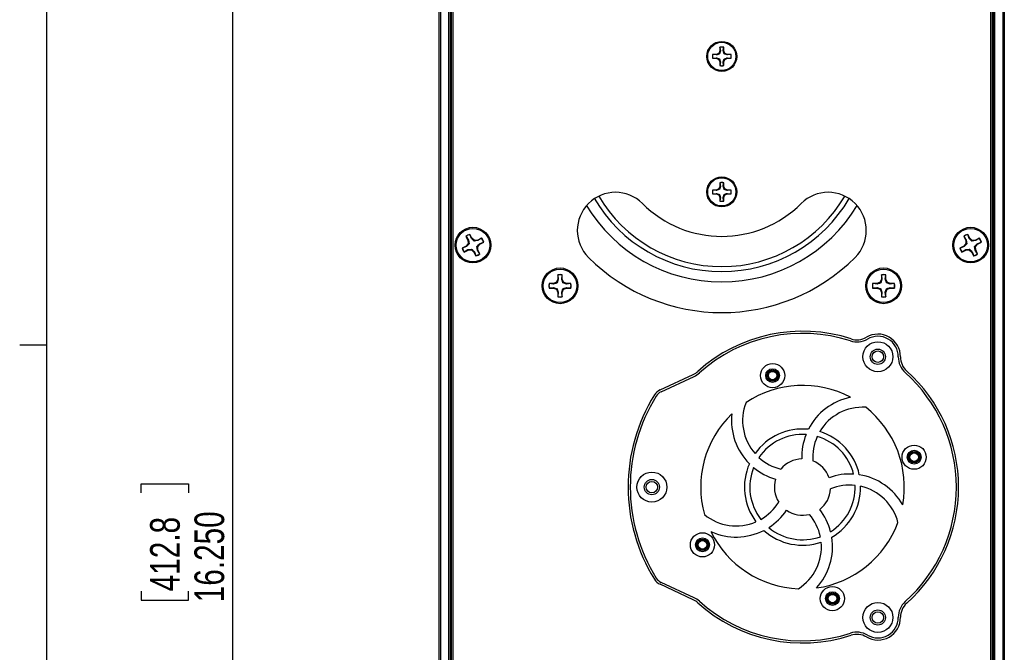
# Paper-space layout 'P3m-V' of a CAD drawing. Header units: inches. Extents: x 0.3 to 33.8, y 0.2 to 21.7.
# Tile 6 of 36: x 0.4 to 5, y 6 to 8.9. Entities that reach past the tile are written whole.
import ezdxf

# ---------------------------------------------------------------- set-up
doc = ezdxf.new("R2010")
doc.units = ezdxf.units.IN
doc.header["$MEASUREMENT"] = 0
doc.layers.add('BORDERS', color=7, linetype='Continuous')
doc.styles.add('SLDTEXTSTYLE0', font='TXT', dxfattribs={"width": 0.75})
doc.dimstyles.new('SLDDIMSTYLE8', dxfattribs={"dimtxt": 0.137795, "dimasz": 0.14, "dimexe": 0, "dimexo": 0.0625, "dimgap": 0.034449, "dimtad": 1, "dimdec": 3, "dimlfac": 2, "dimrnd": 1e-09, "dimzin": 4, "dimdsep": 46, "dimtxsty": 'SLDTEXTSTYLE0', "dimblk1": 'CLOSED', "dimblk2": 'CLOSED', "dimsah": 1, "dimcen": 0.09, "dimadec": 0, "dimazin": 1, "dimtfac": 1, "dimtdec": 3, "dimtofl": 0, "dimtmove": 0, "dimatfit": 3, "dimldrblk": 'CLOSED', "dimfxl": 0, "dimfrac": 2, "dimtolj": 1, "dimtzin": 12, "dimarcsym": 0})

# ---------------------------------------------------------------- blocks, each defined once
blk = doc.blocks.new('_Closed')
at = {"color": 0, "linetype": 'ByBlock', "lineweight": -2}
for p, q in [((-1, 0.166667), (0, 0)), ((-1, 0.166667), (-1, -0.166667)), ((0, 0), (-1, -0.166667)), ((0, 0), (-1, 0))]:
    blk.add_line(p, q, dxfattribs=at)
blk = doc.blocks.new('_D_44')
at = {"layer": 'BORDERS'}
for p, q in [((2.3549, 10.8126), (1.3482, 10.8126)), ((1.3875, 2.6876), (1.3875, 10.8126)), ((0.9626, 6.7238), (0.9626, 6.7658)), ((0.9626, 6.7658), (1.1814, 6.7658)), ((1.1814, 6.7658), (1.1814, 6.7238)), ((0.9626, 6.2656), (0.9626, 6.2236)), ((0.9626, 6.2236), (1.1814, 6.2236)), ((1.1814, 6.2236), (1.1814, 6.2656)), ((2.3549, 2.6876), (1.3482, 2.6876))]:
    blk.add_line(p, q, dxfattribs=at)
at = {"layer": 'BORDERS', "xscale": 0.14, "yscale": 0.14}
for p, rotation in [((1.3875, 10.8126, 0.9375), 90.0000000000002), ((1.3875, 2.6876, 0.9375), 270.0000000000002)]:
    blk.add_blockref('_Closed', p, dxfattribs=dict(at, rotation=rotation))
at = {"layer": 'BORDERS', "char_height": 0.1378, "attachment_point": 1, "rotation": 90, "style": 'SLDTEXTSTYLE0'}
for s, insert in [('16.250', (1.2099, 6.2147)), ('412.8', (1.0037, 6.2656))]:
    blk.add_mtext(s, dxfattribs=dict(at, insert=insert))

psp = doc.layouts.new('P3m-V')

# ---------------------------------------------------------------- linework, layer by layer
at = {"color": 7, "linetype": 'Continuous', "lineweight": 25}
for p, q in [((2.34744, 2.7376), (2.34744, 10.7626)), ((2.35244, 10.7626), (2.35244, 2.7376)), ((2.39244, 2.7376), (2.39244, 10.7626)), ((2.39744, 10.7626), (2.39744, 2.7376)), ((2.40244, 10.7626), (2.40244, 2.7376)), ((4.91744, 2.7376), (4.91744, 10.7626)), ((4.92244, 2.7376), (4.92244, 10.7626)), ((4.92744, 10.7626), (4.92744, 2.7376)), ((4.96744, 2.7376), (4.96744, 10.7626)), ((4.97244, 10.7626), (4.97244, 2.7376)), ((2.40994, 10.7501), (2.40994, 2.7501)), ((4.90994, 2.7501), (4.90994, 10.7501)), ((3.65121, 8.79535), (3.65121, 8.77832)), ((3.65153, 8.79475), (3.65121, 8.79535)), ((3.65153, 8.79475), (3.65322, 8.77792)), ((3.66666, 8.77792), (3.66835, 8.79475)), ((3.66835, 8.79475), (3.66868, 8.79535)), ((3.66868, 8.77832), (3.66868, 8.79535)), ((3.63418, 8.7613), (3.61716, 8.7613)), ((3.61775, 8.76097), (3.61716, 8.7613)), ((3.61775, 8.74415), (3.61716, 8.74383)), ((3.61716, 8.74383), (3.63418, 8.74383)), ((3.63458, 8.75929), (3.61775, 8.76097)), ((3.61775, 8.74415), (3.63458, 8.74584)), ((3.64622, 8.76628), (3.63418, 8.7613)), ((3.63458, 8.75929), (3.63418, 8.7613)), ((3.63458, 8.74584), (3.63418, 8.74383)), ((3.63418, 8.74383), (3.64622, 8.73884)), ((3.63458, 8.74584), (3.64854, 8.74116)), ((3.65121, 8.77832), (3.64622, 8.76628)), ((3.64854, 8.76397), (3.64622, 8.76628)), ((3.64854, 8.74116), (3.64622, 8.73884)), ((3.64622, 8.73884), (3.65121, 8.7268)), ((3.65322, 8.77792), (3.64854, 8.76397)), ((3.65322, 8.77792), (3.65121, 8.77832)), ((3.66666, 8.77792), (3.66868, 8.77832)), ((3.66666, 8.7272), (3.67134, 8.74116)), ((3.67366, 8.76628), (3.66868, 8.77832)), ((3.66868, 8.7268), (3.67366, 8.73884)), ((3.67134, 8.76397), (3.67366, 8.76628)), ((3.6853, 8.75929), (3.67134, 8.76397)), ((3.67134, 8.74116), (3.67366, 8.73884)), ((3.6857, 8.7613), (3.67366, 8.76628)), ((3.67366, 8.73884), (3.6857, 8.74383)), ((3.6853, 8.75929), (3.6857, 8.7613)), ((3.70213, 8.76097), (3.6853, 8.75929)), ((3.6853, 8.74584), (3.6857, 8.74383)), ((3.6853, 8.74584), (3.70213, 8.74415)), ((3.70273, 8.7613), (3.6857, 8.7613)), ((3.6857, 8.74383), (3.70273, 8.74383)), ((3.70213, 8.76097), (3.70273, 8.7613)), ((3.70213, 8.74415), (3.70273, 8.74383)), ((3.65322, 8.7272), (3.65121, 8.7268)), ((3.65121, 8.7268), (3.65121, 8.70978)), ((3.65153, 8.71038), (3.65121, 8.70978)), ((3.65322, 8.7272), (3.65153, 8.71038)), ((3.66835, 8.71038), (3.66666, 8.7272)), ((3.66666, 8.7272), (3.66868, 8.7268)), ((3.66835, 8.71038), (3.66868, 8.70978)), ((3.66868, 8.70978), (3.66868, 8.7268)), ((3.65121, 8.1484), (3.64622, 8.13636)), ((3.65322, 8.148), (3.64854, 8.13404)), ((3.65121, 8.16543), (3.65121, 8.1484)), ((3.65153, 8.16483), (3.65121, 8.16543)), ((3.65322, 8.148), (3.65121, 8.1484)), ((3.65153, 8.16483), (3.65322, 8.148)), ((3.66666, 8.148), (3.66835, 8.16483)), ((3.66666, 8.148), (3.66868, 8.1484)), ((3.66835, 8.16483), (3.66868, 8.16543)), ((3.66868, 8.1484), (3.66868, 8.16543)), ((3.67366, 8.13636), (3.66868, 8.1484)), ((3.63418, 8.13138), (3.61716, 8.13138)), ((3.61775, 8.13105), (3.61716, 8.13138)), ((3.61775, 8.11423), (3.61716, 8.11391)), ((3.61716, 8.11391), (3.63418, 8.11391)), ((3.63458, 8.12936), (3.61775, 8.13105)), ((3.61775, 8.11423), (3.63458, 8.11592)), ((3.64622, 8.13636), (3.63418, 8.13138)), ((3.63458, 8.12936), (3.63418, 8.13138)), ((3.63458, 8.11592), (3.63418, 8.11391)), ((3.63418, 8.11391), (3.64622, 8.10892)), ((3.63458, 8.11592), (3.64854, 8.11124)), ((3.64854, 8.13404), (3.64622, 8.13636)), ((3.64854, 8.11124), (3.64622, 8.10892)), ((3.64622, 8.10892), (3.65121, 8.09688)), ((3.65322, 8.09728), (3.65121, 8.09688)), ((3.65322, 8.09728), (3.65153, 8.08045)), ((3.66666, 8.09728), (3.67134, 8.11124)), ((3.66835, 8.08045), (3.66666, 8.09728)), ((3.66666, 8.09728), (3.66868, 8.09688)), ((3.66868, 8.09688), (3.67366, 8.10892)), ((3.67134, 8.13404), (3.67366, 8.13636)), ((3.6853, 8.12936), (3.67134, 8.13404)), ((3.67134, 8.11124), (3.67366, 8.10892)), ((3.6857, 8.13138), (3.67366, 8.13636)), ((3.67366, 8.10892), (3.6857, 8.11391)), ((3.6853, 8.12936), (3.6857, 8.13138)), ((3.70213, 8.13105), (3.6853, 8.12936)), ((3.6853, 8.11592), (3.6857, 8.11391)), ((3.6853, 8.11592), (3.70213, 8.11423)), ((3.70273, 8.13138), (3.6857, 8.13138)), ((3.6857, 8.11391), (3.70273, 8.11391)), ((3.70213, 8.13105), (3.70273, 8.13138)), ((3.70213, 8.11423), (3.70273, 8.11391)), ((3.65121, 8.09688), (3.65121, 8.07986)), ((3.65153, 8.08045), (3.65121, 8.07986)), ((3.66835, 8.08045), (3.66868, 8.07986)), ((3.66868, 8.07986), (3.66868, 8.09688)), ((2.47128, 7.91576), (2.48049, 7.8977)), ((2.47194, 7.91531), (2.47128, 7.91576)), ((2.47194, 7.91531), (2.48284, 7.89837)), ((2.48979, 7.92441), (2.48981, 7.92522)), ((2.4971, 7.90564), (2.48979, 7.92441)), ((2.49902, 7.90715), (2.48981, 7.92522)), ((4.78378, 7.91576), (4.79299, 7.8977)), ((4.78444, 7.91531), (4.78378, 7.91576)), ((4.78444, 7.91531), (4.79534, 7.89837)), ((4.80229, 7.92441), (4.80231, 7.92522)), ((4.8096, 7.90564), (4.80229, 7.92441)), ((4.81152, 7.90715), (4.80231, 7.92522)), ((2.47164, 7.87043), (2.45358, 7.86122)), ((2.47315, 7.86851), (2.45439, 7.8612)), ((2.48171, 7.88223), (2.47164, 7.87043)), ((2.47315, 7.86851), (2.47164, 7.87043)), ((2.48284, 7.89837), (2.48049, 7.8977)), ((2.48049, 7.8977), (2.48171, 7.88223)), ((2.48543, 7.88103), (2.48171, 7.88223)), ((2.48284, 7.89837), (2.48543, 7.88103)), ((2.4971, 7.90564), (2.49902, 7.90715)), ((2.51082, 7.89708), (2.49902, 7.90715)), ((2.50962, 7.89337), (2.51082, 7.89708)), ((2.52696, 7.89595), (2.50962, 7.89337)), ((2.52629, 7.8983), (2.51082, 7.89708)), ((2.52196, 7.86918), (2.52567, 7.86797)), ((2.52454, 7.85184), (2.52196, 7.86918)), ((2.52567, 7.86797), (2.53574, 7.87977)), ((2.54435, 7.90752), (2.52629, 7.8983)), ((2.52696, 7.89595), (2.52629, 7.8983)), ((2.5439, 7.90685), (2.52696, 7.89595)), ((2.53423, 7.88169), (2.553, 7.889)), ((2.53423, 7.88169), (2.53574, 7.87977)), ((2.53574, 7.87977), (2.5538, 7.88899)), ((2.5439, 7.90685), (2.54435, 7.90752)), ((2.553, 7.889), (2.5538, 7.88899)), ((4.78414, 7.87043), (4.76608, 7.86122)), ((4.78565, 7.86851), (4.76689, 7.8612)), ((4.79421, 7.88223), (4.78414, 7.87043)), ((4.78565, 7.86851), (4.78414, 7.87043)), ((4.79534, 7.89837), (4.79299, 7.8977)), ((4.79299, 7.8977), (4.79421, 7.88223)), ((4.79793, 7.88103), (4.79421, 7.88223)), ((4.79534, 7.89837), (4.79793, 7.88103)), ((4.8096, 7.90564), (4.81152, 7.90715)), ((4.82332, 7.89708), (4.81152, 7.90715)), ((4.82212, 7.89337), (4.82332, 7.89708)), ((4.83946, 7.89595), (4.82212, 7.89337)), ((4.83879, 7.8983), (4.82332, 7.89708)), ((4.83446, 7.86918), (4.83817, 7.86797)), ((4.83704, 7.85184), (4.83446, 7.86918)), ((4.83817, 7.86797), (4.84824, 7.87977)), ((4.85685, 7.90752), (4.83879, 7.8983)), ((4.83946, 7.89595), (4.83879, 7.8983)), ((4.8564, 7.90685), (4.83946, 7.89595)), ((4.84673, 7.88169), (4.8655, 7.889)), ((4.84673, 7.88169), (4.84824, 7.87977)), ((4.84824, 7.87977), (4.8663, 7.88899)), ((4.8564, 7.90685), (4.85685, 7.90752)), ((4.8655, 7.889), (4.8663, 7.88899)), ((2.45439, 7.8612), (2.45358, 7.86122)), ((2.46303, 7.84269), (2.48109, 7.8519)), ((2.46349, 7.84335), (2.46303, 7.84269)), ((2.46349, 7.84335), (2.48043, 7.85425)), ((2.48043, 7.85425), (2.49777, 7.85684)), ((2.48043, 7.85425), (2.48109, 7.8519)), ((2.48109, 7.8519), (2.49656, 7.85312)), ((2.49777, 7.85684), (2.49656, 7.85312)), ((2.49656, 7.85312), (2.50836, 7.84305)), ((2.51028, 7.84456), (2.50836, 7.84305)), ((2.50836, 7.84305), (2.51758, 7.82499)), ((2.51028, 7.84456), (2.51759, 7.8258)), ((2.51759, 7.8258), (2.51758, 7.82499)), ((2.52454, 7.85184), (2.52689, 7.8525)), ((2.53544, 7.8349), (2.52454, 7.85184)), ((2.52689, 7.8525), (2.52567, 7.86797)), ((2.5361, 7.83444), (2.52689, 7.8525)), ((2.53544, 7.8349), (2.5361, 7.83444)), ((4.76689, 7.8612), (4.76608, 7.86122)), ((4.77553, 7.84269), (4.79359, 7.8519)), ((4.77599, 7.84335), (4.77553, 7.84269)), ((4.77599, 7.84335), (4.79293, 7.85425)), ((4.79293, 7.85425), (4.81027, 7.85684)), ((4.79293, 7.85425), (4.79359, 7.8519)), ((4.79359, 7.8519), (4.80906, 7.85312)), ((4.81027, 7.85684), (4.80906, 7.85312)), ((4.80906, 7.85312), (4.82086, 7.84305)), ((4.82278, 7.84456), (4.82086, 7.84305)), ((4.82086, 7.84305), (4.83008, 7.82499)), ((4.82278, 7.84456), (4.83009, 7.8258)), ((4.83009, 7.8258), (4.83008, 7.82499)), ((4.83704, 7.85184), (4.83939, 7.8525)), ((4.84794, 7.8349), (4.83704, 7.85184)), ((4.83939, 7.8525), (4.83817, 7.86797)), ((4.8486, 7.83444), (4.83939, 7.8525)), ((4.84794, 7.8349), (4.8486, 7.83444)), ((2.89789, 7.7369), (2.89789, 7.71663)), ((2.89828, 7.73619), (2.89789, 7.7369)), ((2.89828, 7.73619), (2.90029, 7.71615)), ((2.9163, 7.71615), (2.91831, 7.73619)), ((2.91831, 7.73619), (2.91869, 7.7369)), ((2.91869, 7.71663), (2.91869, 7.7369)), ((4.40119, 7.7369), (4.40119, 7.71663)), ((4.40157, 7.73619), (4.40119, 7.7369)), ((4.40157, 7.73619), (4.40359, 7.71615)), ((4.4196, 7.71615), (4.42161, 7.73619)), ((4.42161, 7.73619), (4.42199, 7.7369)), ((4.42199, 7.71663), (4.42199, 7.7369)), ((2.87762, 7.69635), (2.85734, 7.69635)), ((2.85805, 7.69597), (2.85734, 7.69635)), ((2.87809, 7.69396), (2.85805, 7.69597)), ((2.89195, 7.70229), (2.87762, 7.69635)), ((2.87809, 7.69396), (2.87762, 7.69635)), ((2.89789, 7.71663), (2.89195, 7.70229)), ((2.89471, 7.69953), (2.89195, 7.70229)), ((2.90029, 7.71615), (2.89471, 7.69953)), ((2.90029, 7.71615), (2.89789, 7.71663)), ((2.9163, 7.71615), (2.91869, 7.71663)), ((2.92463, 7.70229), (2.91869, 7.71663)), ((2.92187, 7.69953), (2.92463, 7.70229)), ((2.93849, 7.69396), (2.92187, 7.69953)), ((2.93897, 7.69635), (2.92463, 7.70229)), ((2.93849, 7.69396), (2.93897, 7.69635)), ((2.95853, 7.69597), (2.93849, 7.69396)), ((2.95924, 7.69635), (2.93897, 7.69635)), ((2.95853, 7.69597), (2.95924, 7.69635)), ((4.38092, 7.69635), (4.36064, 7.69635)), ((4.36135, 7.69597), (4.36064, 7.69635)), ((4.38139, 7.69396), (4.36135, 7.69597)), ((4.39525, 7.70229), (4.38092, 7.69635)), ((4.38139, 7.69396), (4.38092, 7.69635)), ((4.40119, 7.71663), (4.39525, 7.70229)), ((4.39801, 7.69953), (4.39525, 7.70229)), ((4.40359, 7.71615), (4.39801, 7.69953)), ((4.40359, 7.71615), (4.40119, 7.71663)), ((4.4196, 7.71615), (4.42199, 7.71663)), ((4.42793, 7.70229), (4.42199, 7.71663)), ((4.42517, 7.69953), (4.42793, 7.70229)), ((4.44179, 7.69396), (4.42517, 7.69953)), ((4.44227, 7.69635), (4.42793, 7.70229)), ((4.44179, 7.69396), (4.44227, 7.69635)), ((4.46183, 7.69597), (4.44179, 7.69396)), ((4.46254, 7.69635), (4.44227, 7.69635)), ((4.46183, 7.69597), (4.46254, 7.69635)), ((2.85805, 7.67594), (2.85734, 7.67555)), ((2.85734, 7.67555), (2.87762, 7.67555)), ((2.85805, 7.67594), (2.87809, 7.67795)), ((2.87809, 7.67795), (2.87762, 7.67555)), ((2.87762, 7.67555), (2.89195, 7.66962)), ((2.87809, 7.67795), (2.89471, 7.67238)), ((2.89471, 7.67238), (2.89195, 7.66962)), ((2.89195, 7.66962), (2.89789, 7.65528)), ((2.90029, 7.65576), (2.89789, 7.65528)), ((2.89789, 7.65528), (2.89789, 7.635)), ((2.90029, 7.65576), (2.89828, 7.63571)), ((2.9163, 7.65576), (2.92187, 7.67238)), ((2.9163, 7.65576), (2.91869, 7.65528)), ((2.91831, 7.63571), (2.9163, 7.65576)), ((2.91869, 7.65528), (2.92463, 7.66962)), ((2.91869, 7.635), (2.91869, 7.65528)), ((2.92187, 7.67238), (2.92463, 7.66962)), ((2.92463, 7.66962), (2.93897, 7.67555)), ((2.93849, 7.67795), (2.93897, 7.67555)), ((2.93849, 7.67795), (2.95853, 7.67594)), ((2.93897, 7.67555), (2.95924, 7.67555)), ((2.95853, 7.67594), (2.95924, 7.67555)), ((4.36135, 7.67594), (4.36064, 7.67555)), ((4.36064, 7.67555), (4.38092, 7.67555)), ((4.36135, 7.67594), (4.38139, 7.67795)), ((4.38139, 7.67795), (4.38092, 7.67555)), ((4.38092, 7.67555), (4.39525, 7.66962)), ((4.38139, 7.67795), (4.39801, 7.67238)), ((4.39801, 7.67238), (4.39525, 7.66962)), ((4.39525, 7.66962), (4.40119, 7.65528)), ((4.40359, 7.65576), (4.40119, 7.65528)), ((4.40119, 7.65528), (4.40119, 7.635)), ((4.40359, 7.65576), (4.40157, 7.63571)), ((4.4196, 7.65576), (4.42517, 7.67238)), ((4.4196, 7.65576), (4.42199, 7.65528)), ((4.42161, 7.63571), (4.4196, 7.65576)), ((4.42199, 7.65528), (4.42793, 7.66962)), ((4.42199, 7.635), (4.42199, 7.65528)), ((4.42517, 7.67238), (4.42793, 7.66962)), ((4.42793, 7.66962), (4.44227, 7.67555)), ((4.44179, 7.67795), (4.44227, 7.67555)), ((4.44179, 7.67795), (4.46183, 7.67594)), ((4.44227, 7.67555), (4.46254, 7.67555)), ((4.46183, 7.67594), (4.46254, 7.67555)), ((2.89828, 7.63571), (2.89789, 7.635)), ((2.91831, 7.63571), (2.91869, 7.635)), ((4.40157, 7.63571), (4.40119, 7.635)), ((4.42161, 7.63571), (4.42199, 7.635)), ((3.37356, 7.20203), (3.52741, 7.27378)), ((3.37779, 7.19297), (3.53164, 7.26471)), ((3.52741, 6.22643), (3.37356, 6.29817)), ((3.53164, 6.23549), (3.37779, 6.30723))]:
    psp.add_line(p, q, dxfattribs=at)
for centre, radius in [((3.65994, 8.75256), 0.06975), ((3.65994, 8.75256), 0.0655), ((3.65994, 8.12264), 0.06975), ((3.65994, 8.12264), 0.0655), ((2.50369, 7.8751), 0.083), ((2.50369, 7.8751), 0.078), ((4.81619, 7.8751), 0.083), ((4.81619, 7.8751), 0.078), ((2.90829, 7.68595), 0.083), ((2.90829, 7.68595), 0.078), ((4.41159, 7.68595), 0.083), ((4.41159, 7.68595), 0.078), ((4.38494, 7.35632), 0.06975), ((4.38494, 7.35632), 0.03543), ((4.38494, 7.35632), 0.02663), ((3.89602, 7.26856), 0.05625), ((3.89602, 7.26856), 0.03212), ((3.89602, 7.26856), 0.02646), ((3.89602, 7.26856), 0.02146), ((3.89602, 7.26856), 0.01975), ((4.5534, 6.88902), 0.05625), ((4.5534, 6.88902), 0.03212), ((4.5534, 6.88902), 0.02646), ((4.5534, 6.88902), 0.02146), ((4.5534, 6.88902), 0.01975), ((3.33494, 6.7501), 0.06975), ((3.33494, 6.7501), 0.03543), ((3.33494, 6.7501), 0.02662), ((3.5701, 6.48173), 0.05625), ((3.5701, 6.48173), 0.03212), ((3.5701, 6.48173), 0.02646), ((3.5701, 6.48173), 0.02146), ((3.5701, 6.48173), 0.01975), ((4.17386, 6.23164), 0.05625), ((4.17386, 6.23164), 0.03212), ((4.17386, 6.23164), 0.02646), ((4.17386, 6.23164), 0.02146), ((4.17386, 6.23164), 0.01975), ((4.38494, 6.14388), 0.06975), ((4.38494, 6.14388), 0.03543), ((4.38494, 6.14388), 0.02663)]:
    psp.add_circle(centre, radius, dxfattribs=at)
for centre, radius, start, end in [((3.65994, 8.75256), 0.04367, 78.46304, 101.53696), ((3.65994, 8.75256), 0.04302, 78.72385, 101.27615), ((3.65994, 8.75256), 0.04367, 168.46304, 191.53696), ((3.65994, 8.75256), 0.04302, 168.72385, 191.27615), ((3.65994, 8.75256), 0.04302, 348.72385, 11.27615), ((3.65994, 8.75256), 0.04367, 348.46304, 11.53696), ((3.65994, 8.75256), 0.04367, 258.46304, 281.53696), ((3.65994, 8.75256), 0.04302, 258.72385, 281.27615), ((3.65994, 8.12264), 0.04367, 78.46304, 101.53696), ((3.65994, 8.12264), 0.04302, 78.72385, 101.27615), ((3.1658, 7.94346), 0.17717, 45, 225), ((3.65994, 8.4376), 0.66229, 210.29833, 329.79357), ((3.65994, 8.12264), 0.04367, 168.46304, 191.53696), ((3.65994, 8.12264), 0.04302, 168.72385, 191.27615), ((3.65994, 8.12264), 0.04302, 348.72385, 11.27615), ((3.65994, 8.12264), 0.04367, 348.46304, 11.53696), ((4.15408, 7.94346), 0.17717, 315, 135), ((3.65994, 8.4376), 0.73364, 210.89182, 329.00186), ((3.65994, 8.4376), 0.68551, 210.15765, 329.72556), ((3.65994, 8.4376), 0.52165, 225, 315), ((3.65994, 8.12264), 0.04367, 258.46304, 281.53696), ((3.65994, 8.12264), 0.04302, 258.72385, 281.27615), ((2.50369, 7.8751), 0.052, 105.48493, 128.55885), ((2.50369, 7.8751), 0.05123, 105.74574, 128.29804), ((4.81619, 7.8751), 0.052, 105.48493, 128.55885), ((4.81619, 7.8751), 0.05123, 105.74574, 128.29804), ((2.50369, 7.8751), 0.05123, 15.74574, 38.29804), ((2.50369, 7.8751), 0.052, 15.48493, 38.55885), ((4.81619, 7.8751), 0.05123, 15.74574, 38.29804), ((4.81619, 7.8751), 0.052, 15.48493, 38.55885), ((2.50369, 7.8751), 0.052, 195.48493, 218.55885), ((2.50369, 7.8751), 0.05123, 195.74574, 218.29804), ((2.50369, 7.8751), 0.052, 285.48493, 308.55885), ((2.50369, 7.8751), 0.05123, 285.74574, 308.29804), ((4.81619, 7.8751), 0.052, 195.48493, 218.55885), ((4.81619, 7.8751), 0.05123, 195.74574, 218.29804), ((4.81619, 7.8751), 0.052, 285.48493, 308.55885), ((4.81619, 7.8751), 0.05123, 285.74574, 308.29804), ((3.65994, 8.4376), 0.87598, 225, 315), ((2.90829, 7.68595), 0.052, 78.46304, 101.53696), ((2.90829, 7.68595), 0.05123, 78.72385, 101.27615), ((4.41159, 7.68595), 0.052, 78.46304, 101.53696), ((4.41159, 7.68595), 0.05123, 78.72385, 101.27615), ((2.90829, 7.68595), 0.052, 168.46304, 191.53696), ((2.90829, 7.68595), 0.05123, 168.72385, 191.27615), ((2.90829, 7.68595), 0.05123, 348.72385, 11.27615), ((2.90829, 7.68595), 0.052, 348.46304, 11.53696), ((4.41159, 7.68595), 0.052, 168.46304, 191.53696), ((4.41159, 7.68595), 0.05123, 168.72385, 191.27615), ((4.41159, 7.68595), 0.05123, 348.72385, 11.27615), ((4.41159, 7.68595), 0.052, 348.46304, 11.53696), ((2.90829, 7.68595), 0.052, 258.46304, 281.53696), ((2.90829, 7.68595), 0.05123, 258.72385, 281.27615), ((4.41159, 7.68595), 0.052, 258.46304, 281.53696), ((4.41159, 7.68595), 0.05123, 258.72385, 281.27615), ((4.03494, 6.7501), 0.72494, 71.88875, 132.08199), ((4.03494, 6.7501), 0.71494, 71.88875, 132.08199), ((4.38494, 7.35632), 0.10494, 359.59576, 120.40424), ((4.28752, 7.52235), 0.09756, 251.88875, 300.40424), ((4.28752, 7.52235), 0.08756, 251.88875, 300.40424), ((4.38494, 7.35632), 0.09494, 359.59576, 120.40424), ((4.57744, 7.35496), 0.09756, 179.59576, 228.11125), ((4.57744, 7.35496), 0.08756, 179.59576, 228.11125), ((3.49041, 7.35313), 0.08756, 295, 312.08199), ((3.49041, 7.35313), 0.09756, 295, 312.08199), ((4.03494, 6.7501), 0.71494, 311.88875, 48.11125), ((4.03494, 6.7501), 0.72494, 311.88875, 48.11125), ((3.39995, 7.14544), 0.06244, 115, 148.09393), ((3.39995, 7.14544), 0.05244, 115, 148.09393), ((4.03494, 6.7501), 0.47306, 61.91943, 123.66311), ((4.03494, 6.7501), 0.81044, 148.09393, 211.90607), ((4.03494, 6.7501), 0.80044, 148.09393, 211.90607), ((3.98767, 7.05883), 0.23114, 158.42241, 221.43987), ((4.31395, 6.89047), 0.28268, 101.49491, 153.01367), ((4.03494, 6.7501), 0.47306, 133.91943, 195.66311), ((3.98767, 7.05883), 0.28268, 173.49491, 225.01367), ((4.31395, 6.89047), 0.23114, 86.42241, 149.43987), ((4.03494, 6.7501), 0.47306, 349.91943, 51.66311), ((4.03494, 6.7501), 0.27, 84.238, 144.77134), ((4.03494, 6.7501), 0.27, 12.238, 72.77134), ((4.03494, 6.7501), 0.245, 86.21002, 145.82262), ((4.31395, 6.89047), 0.28268, 158.39112, 181.95463), ((4.31395, 6.89047), 0.23114, 155.74952, 184.70978), ((4.03494, 6.7501), 0.245, 14.21002, 73.82262), ((3.98767, 7.05883), 0.23114, 227.74952, 256.70978), ((4.03494, 6.7501), 0.13077, 91.5372, 140.16175), ((4.03494, 6.7501), 0.13077, 19.5372, 68.16175), ((4.03494, 6.7501), 0.27, 156.238, 216.77134), ((4.03494, 6.7501), 0.245, 158.21002, 217.82262), ((3.98767, 7.05883), 0.28268, 230.39112, 253.95463), ((4.03494, 6.7501), 0.13077, 163.5372, 212.16175), ((4.25465, 6.52813), 0.28268, 86.39112, 109.95463), ((4.25465, 6.52813), 0.28268, 29.49491, 81.01367), ((4.03494, 6.7501), 0.13077, 307.5372, 356.16175), ((4.25465, 6.52813), 0.23114, 83.74952, 112.70978), ((4.03494, 6.7501), 0.245, 302.21002, 1.82262), ((4.03494, 6.7501), 0.27, 300.238, 0.77134), ((4.25465, 6.52813), 0.23114, 14.42241, 77.43987), ((3.72672, 6.80054), 0.23114, 299.74952, 328.70978), ((3.72672, 6.80054), 0.28268, 302.39112, 325.95463), ((4.03494, 6.7501), 0.13077, 235.5372, 284.16175), ((3.89172, 6.47255), 0.28268, 14.39112, 37.95463), ((3.72672, 6.80054), 0.23114, 230.42241, 293.43987), ((3.89172, 6.47255), 0.23114, 11.74952, 40.70978), ((3.72672, 6.80054), 0.28268, 245.49491, 297.01367), ((4.03494, 6.7501), 0.47306, 205.91943, 267.66311), ((4.03494, 6.7501), 0.27, 228.238, 288.77134), ((4.03494, 6.7501), 0.245, 230.21002, 289.82262), ((4.03494, 6.7501), 0.47306, 277.91943, 339.66311), ((3.89172, 6.47255), 0.28268, 317.49491, 9.01367), ((3.89172, 6.47255), 0.23114, 302.42241, 5.43987), ((3.39995, 6.35476), 0.06244, 211.90607, 245), ((3.39995, 6.35476), 0.05244, 211.90607, 245), ((3.49041, 6.14708), 0.08756, 47.91801, 65), ((3.49041, 6.14708), 0.09756, 47.91801, 65), ((4.03494, 6.7501), 0.72494, 227.91801, 288.11125), ((4.03494, 6.7501), 0.71494, 227.91801, 288.11125), ((4.57744, 6.14524), 0.09756, 131.88875, 180.40424), ((4.57744, 6.14524), 0.08756, 131.88875, 180.40424), ((4.38494, 6.14388), 0.10494, 239.59576, 0.40424), ((4.38494, 6.14388), 0.09494, 239.59576, 0.40424), ((4.28752, 5.97786), 0.09756, 59.59576, 108.11125), ((4.28752, 5.97786), 0.08756, 59.59576, 108.11125)]:
    psp.add_arc(centre, radius, start, end, dxfattribs=at)
for points, knots in [([(3.64854, 8.76397), (3.64506, 8.76276), (3.64013, 8.76105), (3.63584, 8.75969), (3.63458, 8.75929)], [0, 0, 0, 0, 0.7055493, 1, 1, 1, 1]), ([(3.64854, 8.74116), (3.64975, 8.73768), (3.65146, 8.73275), (3.65282, 8.72847), (3.65322, 8.7272)], [0, 0, 0, 0, 0.7055493, 1, 1, 1, 1]), ([(3.67134, 8.76397), (3.67014, 8.76745), (3.66843, 8.77238), (3.66707, 8.77666), (3.66666, 8.77792)], [0, 0, 0, 0, 0.7055493, 1, 1, 1, 1]), ([(3.67134, 8.74116), (3.67482, 8.74237), (3.67976, 8.74408), (3.68404, 8.74544), (3.6853, 8.74584)], [0, 0, 0, 0, 0.7055493, 1, 1, 1, 1]), ([(3.67134, 8.13404), (3.67014, 8.13752), (3.66843, 8.14246), (3.66707, 8.14674), (3.66666, 8.148)], [0, 0, 0, 0, 0.7055493, 1, 1, 1, 1]), ([(3.64854, 8.13404), (3.64506, 8.13284), (3.64013, 8.13112), (3.63584, 8.12976), (3.63458, 8.12936)], [0, 0, 0, 0, 0.70554926, 1, 1, 1, 1]), ([(3.64854, 8.11124), (3.64975, 8.10776), (3.65146, 8.10283), (3.65282, 8.09854), (3.65322, 8.09728)], [0, 0, 0, 0, 0.7055493, 1, 1, 1, 1]), ([(3.67134, 8.11124), (3.67482, 8.11245), (3.67976, 8.11416), (3.68404, 8.11552), (3.6853, 8.11592)], [0, 0, 0, 0, 0.7055493, 1, 1, 1, 1]), ([(2.48543, 7.88103), (2.48239, 7.87787), (2.47808, 7.87338), (2.47427, 7.86962), (2.47315, 7.86851)], [0, 0, 0, 0, 0.7055493, 1, 1, 1, 1]), ([(2.50962, 7.89337), (2.50646, 7.89641), (2.50197, 7.90071), (2.49821, 7.90452), (2.4971, 7.90564)], [0, 0, 0, 0, 0.7055493, 1, 1, 1, 1]), ([(2.52196, 7.86918), (2.525, 7.87234), (2.5293, 7.87682), (2.53311, 7.88058), (2.53423, 7.88169)], [0, 0, 0, 0, 0.7055493, 1, 1, 1, 1]), ([(4.79793, 7.88103), (4.79489, 7.87787), (4.79058, 7.87338), (4.78677, 7.86962), (4.78565, 7.86851)], [0, 0, 0, 0, 0.7055493, 1, 1, 1, 1]), ([(4.82212, 7.89337), (4.81896, 7.89641), (4.81447, 7.90071), (4.81071, 7.90452), (4.8096, 7.90564)], [0, 0, 0, 0, 0.7055493, 1, 1, 1, 1]), ([(4.83446, 7.86918), (4.8375, 7.87234), (4.8418, 7.87682), (4.84561, 7.88058), (4.84673, 7.88169)], [0, 0, 0, 0, 0.7055493, 1, 1, 1, 1]), ([(2.49777, 7.85684), (2.50093, 7.8538), (2.50541, 7.84949), (2.50917, 7.84568), (2.51028, 7.84456)], [0, 0, 0, 0, 0.7055493, 1, 1, 1, 1]), ([(4.81027, 7.85684), (4.81343, 7.8538), (4.81791, 7.84949), (4.82167, 7.84568), (4.82278, 7.84456)], [0, 0, 0, 0, 0.7055493, 1, 1, 1, 1]), ([(2.89471, 7.69953), (2.89057, 7.69809), (2.8847, 7.69606), (2.8796, 7.69444), (2.87809, 7.69396)], [0, 0, 0, 0, 0.7055493, 1, 1, 1, 1]), ([(2.92187, 7.69953), (2.92043, 7.70368), (2.9184, 7.70955), (2.91678, 7.71465), (2.9163, 7.71615)], [0, 0, 0, 0, 0.7055493, 1, 1, 1, 1]), ([(4.39801, 7.69953), (4.39387, 7.69809), (4.388, 7.69606), (4.38289, 7.69444), (4.38139, 7.69396)], [0, 0, 0, 0, 0.7055493, 1, 1, 1, 1]), ([(4.42517, 7.69953), (4.42373, 7.70368), (4.42169, 7.70955), (4.42007, 7.71465), (4.4196, 7.71615)], [0, 0, 0, 0, 0.7055493, 1, 1, 1, 1]), ([(2.89471, 7.67238), (2.89615, 7.66823), (2.89819, 7.66236), (2.89981, 7.65726), (2.90029, 7.65576)], [0, 0, 0, 0, 0.7055493, 1, 1, 1, 1]), ([(2.92187, 7.67238), (2.92602, 7.67381), (2.93189, 7.67585), (2.93699, 7.67747), (2.93849, 7.67795)], [0, 0, 0, 0, 0.7055493, 1, 1, 1, 1]), ([(4.39801, 7.67238), (4.39945, 7.66823), (4.40149, 7.66236), (4.40311, 7.65726), (4.40359, 7.65576)], [0, 0, 0, 0, 0.7055493, 1, 1, 1, 1]), ([(4.42517, 7.67238), (4.42931, 7.67381), (4.43519, 7.67585), (4.44029, 7.67747), (4.44179, 7.67795)], [0, 0, 0, 0, 0.7055493, 1, 1, 1, 1])]:
    psp.add_open_spline(points, degree=3, knots=knots, dxfattribs=at)
at = {"layer": 'BORDERS', "lineweight": 25}
psp.add_line((0.52288, 21.4106), (0.52288, 0.4106), dxfattribs=at)
at = {"layer": 'BORDERS'}
psp.add_line((0.52288, 7.4106), (0.39788, 7.4106), dxfattribs=at)

# ---------------------------------------------------------------- dimensions: what is measured, and where the dimension line sits
dim = psp.add_linear_dim(base=(1.38753, 10.8126), p1=(2.39432, 2.6876), p2=(2.39432, 10.8126), angle=90, dimstyle='SLDDIMSTYLE8', dxfattribs=at)
dim.commit()
dim.dimension.update_dxf_attribs({"geometry": '_D_44', "text_midpoint": (1.38753, 6.4947), "dimtype": 160})

doc.saveas('drawing.dxf')
